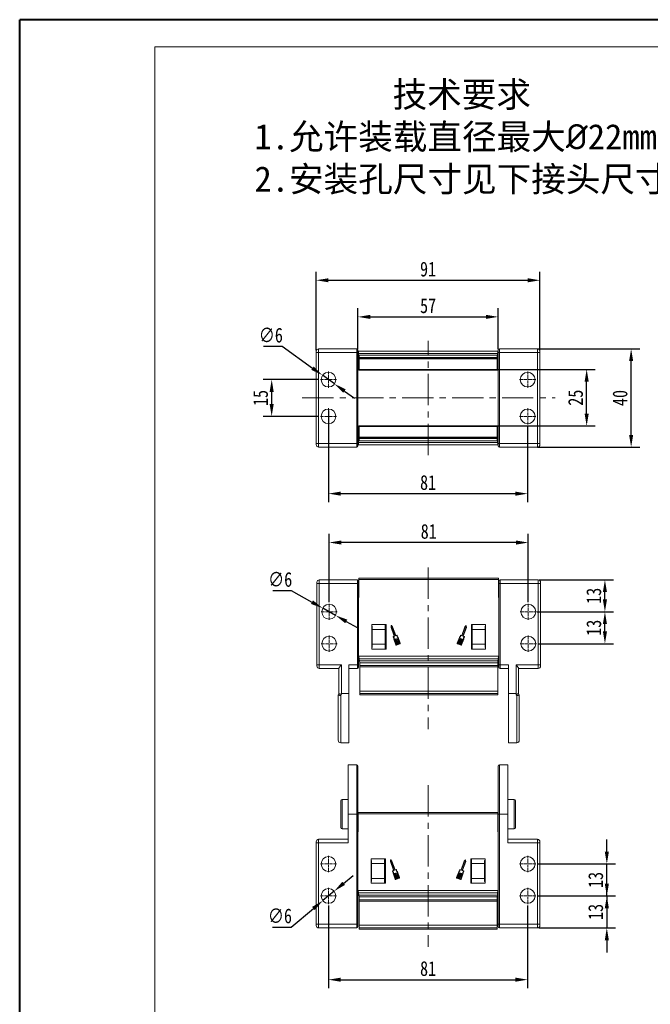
# Model space of a CAD drawing. Header units: millimetres. Extents: x 2471 to 3393, y -390 to 262.
# Tile 5 of 49: x 2471 to 2728, y -138 to 262. Entities that reach past the tile are written whole.
import ezdxf

# ---------------------------------------------------------------- set-up
doc = ezdxf.new("R2010")
doc.units = ezdxf.units.MM
doc.linetypes.add('CENTER', pattern=[0.6, 0.375, -0.075, 0.075, -0.075])
doc.linetypes.add('CENTERX2', pattern=[20.32, 12.7, -2.54, 2.54, -2.54])
doc.styles.get("Standard").update_dxf_attribs({"font": '仿宋_GB2312.ttf', "width": 0.8})
doc.styles.add('样式 6', font='仿宋_GB2312.ttf')
doc.dimstyles.new('ISO-25.1', dxfattribs={"dimtxt": 6, "dimasz": 5, "dimexe": 3.5, "dimexo": 0.625, "dimgap": 1.5, "dimtad": 1, "dimtoh": 1, "dimdsep": 46, "dimtxsty": 'Standard', "dimcen": 2.5, "dimadec": 0, "dimazin": 0, "dimtfac": 1, "dimtmove": 0, "dimatfit": 3, "dimfxl": 0, "dimarcsym": 0})
doc.dimstyles.new('副本 ISO-25.1', dxfattribs={"dimtxt": 6, "dimasz": 5, "dimexe": 3.5, "dimexo": 0.625, "dimgap": 1.5, "dimtad": 1, "dimdsep": 46, "dimtxsty": 'Standard', "dimcen": 2.5, "dimadec": 0, "dimazin": 0, "dimtfac": 1, "dimtmove": 0, "dimatfit": 3, "dimfxl": 0, "dimarcsym": 0})

# ---------------------------------------------------------------- blocks, each defined once
blk = doc.blocks.new('*D652')
at = {"color": 0, "lineweight": -2}
for p, q in [((2596.65, -98.02), (2596.65, -131.68)), ((2677.65, -98.02), (2677.65, -131.68)), ((2601.65, -128.18), (2672.65, -128.18))]:
    blk.add_line(p, q, dxfattribs=at)
at = {"color": 0, "lineweight": 9}
for points in [[(2601.65, -127.34), (2601.65, -129.01), (2596.65, -128.18)], [(2672.65, -127.34), (2672.65, -129.01), (2677.65, -128.18)]]:
    blk.add_solid(points, dxfattribs=at)
at = {"layer": 'Defpoints', "color": 0, "lineweight": 9}
for p in [(2596.65, -97.4), (2677.65, -97.4), (2677.65, -128.18)]:
    blk.add_point(p, dxfattribs=at)
at = {"color": 0, "lineweight": 9, "insert": (2637.15, -123.68), "char_height": 6, "attachment_point": 5}
blk.add_mtext('81', dxfattribs=at)
blk = doc.blocks.new('*D659')
at = {"color": 0, "lineweight": -2}
for p, q in [((2709.84, -76.1), (2709.84, -71.1)), ((2681.58, -81.1), (2713.34, -81.1)), ((2709.84, -94.1), (2709.84, -81.1)), ((2681.58, -94.1), (2713.34, -94.1)), ((2709.84, -99.1), (2709.84, -104.1))]:
    blk.add_line(p, q, dxfattribs=at)
at = {"color": 0, "lineweight": 9}
for points in [[(2709.01, -76.1), (2710.68, -76.1), (2709.84, -81.1)], [(2709.01, -99.1), (2710.68, -99.1), (2709.84, -94.1)]]:
    blk.add_solid(points, dxfattribs=at)
at = {"layer": 'Defpoints', "color": 0, "lineweight": 9}
for p in [(2680.95, -81.1), (2709.84, -81.1), (2680.95, -94.1)]:
    blk.add_point(p, dxfattribs=at)
at = {"color": 0, "lineweight": 9, "insert": (2705.34, -87.6), "char_height": 6, "attachment_point": 5, "rotation": 90}
blk.add_mtext('13', dxfattribs=at)
blk = doc.blocks.new('*D660')
at = {"color": 0, "lineweight": -2}
for p, q in [((2709.84, -89.1), (2709.84, -84.1)), ((2681.58, -94.1), (2713.34, -94.1)), ((2709.84, -94.1), (2709.84, -107.1)), ((2682.28, -107.1), (2713.34, -107.1)), ((2709.84, -112.1), (2709.84, -117.1))]:
    blk.add_line(p, q, dxfattribs=at)
at = {"color": 0, "lineweight": 9}
for points in [[(2709.01, -89.1), (2710.68, -89.1), (2709.84, -94.1)], [(2709.01, -112.1), (2710.68, -112.1), (2709.84, -107.1)]]:
    blk.add_solid(points, dxfattribs=at)
at = {"layer": 'Defpoints', "color": 0, "lineweight": 9}
for p in [(2680.95, -94.1), (2681.65, -107.1), (2709.84, -107.1)]:
    blk.add_point(p, dxfattribs=at)
at = {"color": 0, "lineweight": 9, "insert": (2705.34, -100.6), "char_height": 6, "attachment_point": 5, "rotation": 90}
blk.add_mtext('13', dxfattribs=at)
blk = doc.blocks.new('*D661')
at = {"color": 0, "lineweight": -2}
for p, q in [((2681.84, 21.53), (2712.57, 21.53)), ((2709.07, 13.53), (2709.07, 16.53)), ((2681.84, 8.53), (2712.57, 8.53))]:
    blk.add_line(p, q, dxfattribs=at)
at = {"color": 0, "lineweight": 9}
for points in [[(2708.24, 16.53), (2709.9, 16.53), (2709.07, 21.53)], [(2708.24, 13.53), (2709.9, 13.53), (2709.07, 8.53)]]:
    blk.add_solid(points, dxfattribs=at)
at = {"layer": 'Defpoints', "color": 0, "lineweight": 9}
for p in [(2681.22, 21.53), (2709.07, 21.53), (2681.22, 8.53)]:
    blk.add_point(p, dxfattribs=at)
at = {"color": 0, "lineweight": 9, "insert": (2704.57, 15.03), "char_height": 6, "attachment_point": 5, "rotation": 90}
blk.add_mtext('13', dxfattribs=at)
blk = doc.blocks.new('*D662')
at = {"color": 0, "lineweight": -2}
for p, q in [((2682.27, 34.53), (2712.57, 34.53)), ((2709.07, 26.53), (2709.07, 29.53)), ((2681.54, 21.53), (2712.57, 21.53))]:
    blk.add_line(p, q, dxfattribs=at)
at = {"color": 0, "lineweight": 9}
for points in [[(2708.24, 29.53), (2709.9, 29.53), (2709.07, 34.53)], [(2708.24, 26.53), (2709.9, 26.53), (2709.07, 21.53)]]:
    blk.add_solid(points, dxfattribs=at)
at = {"layer": 'Defpoints', "color": 0, "lineweight": 9}
for p in [(2681.65, 34.53), (2709.07, 34.53), (2680.92, 21.53)]:
    blk.add_point(p, dxfattribs=at)
at = {"color": 0, "lineweight": 9, "insert": (2704.57, 28.03), "char_height": 6, "attachment_point": 5, "rotation": 90}
blk.add_mtext('13', dxfattribs=at)
blk = doc.blocks.new('*D663')
at = {"color": 0, "lineweight": -2}
for p, q in [((2596.92, 25.45), (2596.92, 53.21)), ((2677.92, 25.45), (2677.92, 53.21)), ((2672.92, 49.71), (2601.92, 49.71))]:
    blk.add_line(p, q, dxfattribs=at)
at = {"color": 0, "lineweight": 9}
for points in [[(2601.92, 50.54), (2601.92, 48.87), (2596.92, 49.71)], [(2672.92, 50.54), (2672.92, 48.87), (2677.92, 49.71)]]:
    blk.add_solid(points, dxfattribs=at)
at = {"layer": 'Defpoints', "color": 0, "lineweight": 9}
for p in [(2596.92, 49.71), (2596.92, 24.83), (2677.92, 24.83)]:
    blk.add_point(p, dxfattribs=at)
at = {"color": 0, "lineweight": 9, "insert": (2637.42, 54.21), "char_height": 6, "attachment_point": 5}
blk.add_mtext('81', dxfattribs=at)
blk = doc.blocks.new('*D664')
at = {"color": 0, "lineweight": -2}
for p, q in [((2596.65, 103.4), (2596.65, 66.1)), ((2677.65, 97.1), (2677.65, 66.1)), ((2601.65, 69.6), (2672.65, 69.6))]:
    blk.add_line(p, q, dxfattribs=at)
at = {"color": 0, "lineweight": 9}
for points in [[(2601.65, 70.44), (2601.65, 68.77), (2596.65, 69.6)], [(2672.65, 70.44), (2672.65, 68.77), (2677.65, 69.6)]]:
    blk.add_solid(points, dxfattribs=at)
at = {"layer": 'Defpoints', "color": 0, "lineweight": 9}
for p in [(2596.65, 104.03), (2677.65, 97.73), (2677.65, 69.6)]:
    blk.add_point(p, dxfattribs=at)
at = {"color": 0, "lineweight": 9, "insert": (2637.15, 74.1), "char_height": 6, "attachment_point": 5}
blk.add_mtext('81', dxfattribs=at)
blk = doc.blocks.new('*D665')
at = {"color": 0, "lineweight": -2}
for p, q in [((2592.73, 116.03), (2570.05, 116.03)), ((2573.55, 106.03), (2573.55, 111.03)), ((2592.73, 101.03), (2570.05, 101.03))]:
    blk.add_line(p, q, dxfattribs=at)
at = {"color": 0, "lineweight": 9}
for points in [[(2572.72, 111.03), (2574.38, 111.03), (2573.55, 116.03)], [(2572.72, 106.03), (2574.38, 106.03), (2573.55, 101.03)]]:
    blk.add_solid(points, dxfattribs=at)
at = {"layer": 'Defpoints', "color": 0, "lineweight": 9}
for p in [(2573.55, 116.03), (2593.35, 116.03), (2593.35, 101.03)]:
    blk.add_point(p, dxfattribs=at)
at = {"color": 0, "lineweight": 9, "insert": (2569.05, 108.53), "char_height": 6, "attachment_point": 5, "rotation": 90}
blk.add_mtext('15', dxfattribs=at)
blk = doc.blocks.new('*D666')
at = {"color": 0, "lineweight": -2}
for p, q in [((2665.83, 120.15), (2705.14, 120.15)), ((2701.64, 102.17), (2701.64, 115.15)), ((2665.86, 97.17), (2705.14, 97.17))]:
    blk.add_line(p, q, dxfattribs=at)
at = {"color": 0, "lineweight": 9}
for points in [[(2700.81, 115.15), (2702.48, 115.15), (2701.64, 120.15)], [(2700.81, 102.17), (2702.48, 102.17), (2701.64, 97.17)]]:
    blk.add_solid(points, dxfattribs=at)
at = {"layer": 'Defpoints', "color": 0, "lineweight": 9}
for p in [(2665.2, 120.15), (2701.64, 120.15), (2665.23, 97.17)]:
    blk.add_point(p, dxfattribs=at)
at = {"color": 0, "lineweight": 9, "insert": (2697.14, 108.66), "char_height": 6, "attachment_point": 5, "rotation": 90}
blk.add_mtext('25', dxfattribs=at)
blk = doc.blocks.new('*D667')
at = {"color": 0, "lineweight": -2}
for p, q in [((2681.69, 128.53), (2723.23, 128.53)), ((2719.73, 93.53), (2719.73, 123.53)), ((2681.69, 88.53), (2723.23, 88.53))]:
    blk.add_line(p, q, dxfattribs=at)
at = {"color": 0, "lineweight": 9}
for points in [[(2718.9, 123.53), (2720.56, 123.53), (2719.73, 128.53)], [(2718.9, 93.53), (2720.56, 93.53), (2719.73, 88.53)]]:
    blk.add_solid(points, dxfattribs=at)
at = {"layer": 'Defpoints', "color": 0, "lineweight": 9}
for p in [(2681.07, 128.53), (2719.73, 128.53), (2681.07, 88.53)]:
    blk.add_point(p, dxfattribs=at)
at = {"color": 0, "lineweight": 9, "insert": (2715.23, 108.53), "char_height": 6, "attachment_point": 5, "rotation": 90}
blk.add_mtext('40', dxfattribs=at)
blk = doc.blocks.new('*D668')
at = {"color": 0, "lineweight": -2}
for p, q in [((2608.65, 128.37), (2608.65, 145.03)), ((2665.65, 128.37), (2665.65, 145.03)), ((2613.65, 141.53), (2660.65, 141.53))]:
    blk.add_line(p, q, dxfattribs=at)
at = {"color": 0, "lineweight": 9}
for points in [[(2613.65, 142.37), (2613.65, 140.7), (2608.65, 141.53)], [(2660.65, 142.37), (2660.65, 140.7), (2665.65, 141.53)]]:
    blk.add_solid(points, dxfattribs=at)
at = {"layer": 'Defpoints', "color": 0, "lineweight": 9}
for p in [(2665.65, 141.53), (2608.65, 127.74), (2665.65, 127.74)]:
    blk.add_point(p, dxfattribs=at)
at = {"color": 0, "lineweight": 9, "insert": (2637.15, 146.03), "char_height": 6, "attachment_point": 5}
blk.add_mtext('57', dxfattribs=at)
blk = doc.blocks.new('*D669')
at = {"color": 0, "lineweight": -2}
for p, q in [((2591.65, 127.9), (2591.65, 159.93)), ((2596.65, 156.43), (2677.65, 156.43)), ((2682.65, 127.9), (2682.65, 159.93))]:
    blk.add_line(p, q, dxfattribs=at)
at = {"color": 0, "lineweight": 9}
for points in [[(2596.65, 157.26), (2596.65, 155.6), (2591.65, 156.43)], [(2677.65, 157.26), (2677.65, 155.6), (2682.65, 156.43)]]:
    blk.add_solid(points, dxfattribs=at)
at = {"layer": 'Defpoints', "color": 0, "lineweight": 9}
for p in [(2682.65, 156.43), (2591.65, 127.28), (2682.65, 127.28)]:
    blk.add_point(p, dxfattribs=at)
at = {"color": 0, "lineweight": 9, "insert": (2637.15, 160.93), "char_height": 6, "attachment_point": 5}
blk.add_mtext('91', dxfattribs=at)
blk = doc.blocks.new('*D674')
at = {"color": 0, "lineweight": -2}
for p, q in [((2602.8, -88.98), (2606.64, -85.78)), ((2598.96, -92.18), (2594.35, -96.02)), ((2581.45, -106.75), (2590.5, -99.22)), ((2573.87, -106.75), (2581.45, -106.75))]:
    blk.add_line(p, q, dxfattribs=at)
at = {"color": 0, "lineweight": 9}
for points in [[(2602.27, -88.34), (2603.34, -89.62), (2598.96, -92.18)], [(2589.97, -98.58), (2591.04, -99.86), (2594.35, -96.02)]]:
    blk.add_solid(points, dxfattribs=at)
at = {"layer": 'Defpoints', "color": 0, "lineweight": 9}
for p in [(2594.35, -96.02), (2598.96, -92.18)]:
    blk.add_point(p, dxfattribs=at)
at = {"color": 0, "lineweight": 9, "insert": (2576.91, -102.25), "char_height": 6, "attachment_point": 5}
blk.add_mtext('∅6', dxfattribs=at)
blk = doc.blocks.new('*D675')
at = {"color": 0, "lineweight": -2}
for p, q in [((2573.96, 30.16), (2581.54, 30.16)), ((2581.54, 30.16), (2589.94, 25.45)), ((2599.53, 20.06), (2594.3, 23)), ((2603.89, 17.61), (2608.25, 15.16))]:
    blk.add_line(p, q, dxfattribs=at)
at = {"color": 0, "lineweight": 9}
for points in [[(2590.35, 26.17), (2589.53, 24.72), (2594.3, 23)], [(2604.3, 18.34), (2603.48, 16.88), (2599.53, 20.06)]]:
    blk.add_solid(points, dxfattribs=at)
at = {"layer": 'Defpoints', "color": 0, "lineweight": 9}
for p in [(2594.3, 23), (2599.53, 20.06)]:
    blk.add_point(p, dxfattribs=at)
at = {"color": 0, "lineweight": 9, "insert": (2577, 34.66), "char_height": 6, "attachment_point": 5}
blk.add_mtext('∅6', dxfattribs=at)
blk = doc.blocks.new('*D676')
at = {"color": 0, "lineweight": -2}
for p, q in [((2570.18, 129.57), (2577.75, 129.57)), ((2577.75, 129.57), (2590.15, 120.69)), ((2599.09, 114.28), (2594.22, 117.77)), ((2603.16, 111.36), (2607.22, 108.45))]:
    blk.add_line(p, q, dxfattribs=at)
at = {"color": 0, "lineweight": 9}
for points in [[(2590.64, 121.36), (2589.67, 120.01), (2594.22, 117.77)], [(2603.64, 112.04), (2602.67, 110.69), (2599.09, 114.28)]]:
    blk.add_solid(points, dxfattribs=at)
at = {"layer": 'Defpoints', "color": 0, "lineweight": 9}
for p in [(2594.22, 117.77), (2599.09, 114.28)]:
    blk.add_point(p, dxfattribs=at)
at = {"color": 0, "lineweight": 9, "insert": (2573.21, 134.07), "char_height": 6, "attachment_point": 5}
blk.add_mtext('∅6', dxfattribs=at)

msp = doc.modelspace()

# ---------------------------------------------------------------- linework, layer by layer
at = {"color": 7, "lineweight": 40}
for p in [(2471.08, -389.69), (3393.32, 262.465)]:
    msp.add_line(p, (2471.08, 262.465), dxfattribs=at)
at = {"color": 7, "lineweight": 13}
for p in [(2525.976, -378.711), (3382.341, 251.486)]:
    msp.add_line(p, (2525.976, 251.486), dxfattribs=at)
at = {"color": 7, "linetype": 'Continuous', "lineweight": 15}
for p, q in [((2592.653, 128.525), (2592.653, 127.025)), ((2608.153, 128.525), (2592.653, 128.525)), ((2608.153, 128.525), (2608.153, 127.025)), ((2681.653, 128.525), (2666.153, 128.525)), ((2666.153, 127.025), (2666.153, 128.525)), ((2681.653, 128.525), (2681.653, 127.025)), ((2591.653, 127.025), (2591.653, 127.525)), ((2591.653, 127.025), (2591.653, 90.025)), ((2591.653, 127.025), (2592.653, 127.025)), ((2592.653, 90.025), (2592.653, 127.025)), ((2592.653, 127.025), (2608.153, 127.025)), ((2608.653, 127.025), (2608.153, 127.025)), ((2608.153, 127.025), (2608.153, 90.025)), ((2608.653, 127.025), (2608.653, 128.025)), ((2608.723, 127.525), (2608.653, 127.525)), ((2608.653, 90.025), (2608.653, 127.025)), ((2608.722, 121.942), (2608.653, 124.594)), ((2637.153, 127.525), (2608.723, 127.525)), ((2608.867, 126.699), (2608.988, 122.037)), ((2608.867, 126.699), (2637.153, 126.699)), ((2609.103, 125.927), (2637.153, 125.927)), ((2609.103, 125.927), (2609.103, 125.033)), ((2637.153, 125.927), (2609.103, 125.927)), ((2609.103, 125.927), (2609.103, 125.927)), ((2609.103, 125.033), (2637.153, 125.033)), ((2609.103, 125.033), (2609.103, 124.894)), ((2637.153, 124.894), (2609.103, 124.894)), ((2609.103, 124.894), (2609.103, 124.491)), ((2609.103, 124.491), (2637.153, 124.491)), ((2609.103, 120.153), (2609.103, 124.491)), ((2665.584, 127.525), (2637.153, 127.525)), ((2637.153, 126.699), (2665.44, 126.699)), ((2637.153, 125.927), (2665.203, 125.927)), ((2665.203, 125.927), (2637.153, 125.927)), ((2637.153, 125.033), (2665.203, 125.033)), ((2665.203, 124.894), (2637.153, 124.894)), ((2637.153, 124.491), (2665.203, 124.491)), ((2665.203, 125.033), (2665.203, 125.927)), ((2665.203, 125.927), (2665.203, 125.927)), ((2665.203, 124.894), (2665.203, 125.033)), ((2665.203, 124.491), (2665.203, 124.894)), ((2665.203, 124.491), (2665.203, 120.153)), ((2665.319, 122.037), (2665.44, 126.699)), ((2665.653, 127.525), (2665.584, 127.525)), ((2665.653, 124.594), (2665.585, 121.942)), ((2665.653, 128.025), (2665.653, 127.025)), ((2665.653, 127.025), (2665.653, 90.025)), ((2666.153, 127.025), (2665.653, 127.025)), ((2666.153, 90.025), (2666.153, 127.025)), ((2666.153, 127.025), (2681.653, 127.025)), ((2682.653, 127.025), (2681.653, 127.025)), ((2681.653, 127.025), (2681.653, 90.025)), ((2682.653, 127.525), (2682.653, 127.025)), ((2682.653, 90.025), (2682.653, 127.025)), ((2608.668, 124.025), (2608.653, 124.025)), ((2608.694, 123.025), (2608.653, 123.025)), ((2608.72, 122.025), (2608.653, 122.025)), ((2608.653, 121.025), (2608.775, 121.025)), ((2609.103, 122.037), (2608.988, 122.037)), ((2665.319, 122.037), (2665.203, 122.037)), ((2665.532, 121.025), (2665.653, 121.025)), ((2665.653, 122.025), (2665.587, 122.025)), ((2665.613, 123.025), (2665.653, 123.025)), ((2665.639, 124.025), (2665.653, 124.025)), ((2609.083, 119.876), (2609.103, 119.876)), ((2637.153, 120.153), (2609.103, 120.153)), ((2609.103, 120.153), (2609.103, 119.876)), ((2609.103, 119.876), (2637.153, 119.876)), ((2665.203, 120.153), (2637.153, 120.153)), ((2637.153, 119.876), (2665.203, 119.876)), ((2665.203, 119.876), (2665.203, 120.153)), ((2665.203, 119.876), (2665.224, 119.876)), ((2609.103, 97.174), (2609.083, 97.174)), ((2637.153, 97.174), (2609.103, 97.174)), ((2609.103, 97.174), (2609.103, 96.897)), ((2609.103, 96.897), (2637.153, 96.897)), ((2609.103, 92.559), (2609.103, 96.897)), ((2665.203, 97.174), (2637.153, 97.174)), ((2637.153, 96.897), (2665.203, 96.897)), ((2665.203, 96.897), (2665.203, 97.174)), ((2665.224, 97.174), (2665.203, 97.174)), ((2665.203, 96.897), (2665.203, 92.559)), ((2608.775, 96.025), (2608.653, 96.025)), ((2608.653, 92.456), (2608.722, 95.108)), ((2608.653, 95.025), (2608.72, 95.025)), ((2608.694, 94.025), (2608.653, 94.025)), ((2608.668, 93.025), (2608.653, 93.025)), ((2608.988, 95.013), (2608.867, 90.352)), ((2608.988, 95.013), (2609.103, 95.013)), ((2637.153, 92.559), (2609.103, 92.559)), ((2609.103, 92.559), (2609.103, 92.157)), ((2609.103, 92.157), (2637.153, 92.157)), ((2609.103, 92.157), (2609.103, 92.017)), ((2665.203, 92.559), (2637.153, 92.559)), ((2637.153, 92.157), (2665.203, 92.157)), ((2665.203, 95.013), (2665.319, 95.013)), ((2665.203, 92.157), (2665.203, 92.559)), ((2665.203, 92.017), (2665.203, 92.157)), ((2665.44, 90.352), (2665.319, 95.013)), ((2665.653, 96.025), (2665.532, 96.025)), ((2665.585, 95.108), (2665.653, 92.456)), ((2665.587, 95.025), (2665.653, 95.025)), ((2665.613, 94.025), (2665.653, 94.025)), ((2665.639, 93.025), (2665.653, 93.025)), ((2591.653, 90.025), (2592.653, 90.025)), ((2591.653, 89.525), (2591.653, 90.025)), ((2608.153, 90.025), (2592.653, 90.025)), ((2592.653, 88.525), (2592.653, 90.025)), ((2592.653, 88.525), (2608.153, 88.525)), ((2608.153, 90.025), (2608.653, 90.025)), ((2608.153, 90.025), (2608.153, 88.525)), ((2608.653, 89.025), (2608.653, 90.025)), ((2608.653, 89.525), (2608.723, 89.525)), ((2608.723, 89.525), (2637.153, 89.525)), ((2637.153, 90.352), (2608.867, 90.352)), ((2637.153, 92.017), (2609.103, 92.017)), ((2609.103, 92.017), (2609.103, 91.124)), ((2637.153, 91.124), (2609.103, 91.124)), ((2609.103, 91.124), (2637.153, 91.124)), ((2609.103, 91.124), (2609.103, 91.124)), ((2665.203, 92.017), (2637.153, 92.017)), ((2665.203, 91.124), (2637.153, 91.124)), ((2637.153, 91.124), (2665.203, 91.124)), ((2665.44, 90.352), (2637.153, 90.352)), ((2637.153, 89.525), (2665.584, 89.525)), ((2665.203, 91.124), (2665.203, 92.017)), ((2665.203, 91.124), (2665.203, 91.124)), ((2665.584, 89.525), (2665.653, 89.525)), ((2665.653, 90.025), (2666.153, 90.025)), ((2665.653, 90.025), (2665.653, 89.025)), ((2681.653, 90.025), (2666.153, 90.025)), ((2666.153, 88.525), (2666.153, 90.025)), ((2666.153, 88.525), (2681.653, 88.525)), ((2682.653, 90.025), (2681.653, 90.025)), ((2681.653, 88.525), (2681.653, 90.025)), ((2682.653, 90.025), (2682.653, 89.525)), ((2591.918, 33.528), (2591.918, 33.028)), ((2591.918, 33.028), (2592.918, 33.028)), ((2591.918, -0.022), (2591.918, 33.028)), ((2592.918, 34.528), (2592.918, 33.028)), ((2592.918, 34.528), (2608.418, 34.528)), ((2592.918, 33.028), (2592.918, -0.022)), ((2608.418, 33.028), (2592.918, 33.028)), ((2608.418, 33.028), (2608.418, 34.528)), ((2608.418, -0.022), (2608.418, 33.028)), ((2608.418, 33.028), (2608.918, 33.028)), ((2609.015, 34.667), (2608.918, 19.878)), ((2608.918, 34.028), (2608.918, 33.028)), ((2608.918, 33.028), (2608.918, -0.022)), ((2609.015, 34.667), (2609.018, 35.167)), ((2637.153, 34.667), (2609.015, 34.667)), ((2609.018, 35.167), (2637.153, 35.167)), ((2637.153, 35.167), (2665.818, 35.167)), ((2665.821, 34.667), (2637.153, 34.667)), ((2665.818, 35.167), (2665.821, 34.667)), ((2665.918, 19.878), (2665.821, 34.667)), ((2665.918, 33.028), (2665.918, 34.028)), ((2665.918, 33.028), (2666.418, 33.028)), ((2665.918, -0.022), (2665.918, 33.028)), ((2666.418, 34.528), (2666.418, 33.028)), ((2666.418, 34.528), (2681.918, 34.528)), ((2666.418, 33.028), (2666.418, -0.022)), ((2681.918, 33.028), (2666.418, 33.028)), ((2681.918, 34.528), (2681.918, 33.028)), ((2681.918, -0.022), (2681.918, 33.028)), ((2681.918, 33.028), (2682.918, 33.028)), ((2682.918, 33.028), (2682.918, 33.528)), ((2682.918, 33.028), (2682.918, -0.022)), ((2620.068, 16.378), (2614.268, 16.378)), ((2614.268, 16.378), (2614.268, 6.378)), ((2619.718, 16.378), (2619.718, 14.378)), ((2620.068, 6.378), (2620.068, 16.378)), ((2654.768, 16.378), (2654.768, 6.378)), ((2660.568, 16.378), (2654.768, 16.378)), ((2655.118, 14.378), (2655.118, 16.378)), ((2660.568, 6.378), (2660.568, 16.378)), ((2614.268, 15.711), (2614.418, 15.711)), ((2614.418, 15.711), (2614.418, 14.378)), ((2619.718, 14.378), (2614.418, 14.378)), ((2614.418, 14.378), (2614.418, 8.378)), ((2619.718, 15.978), (2620.068, 15.978)), ((2619.718, 14.378), (2619.718, 8.378)), ((2622.136, 15.846), (2622.102, 15.181)), ((2622.102, 15.181), (2623.387, 11.664)), ((2622.256, 15.69), (2622.231, 15.201)), ((2622.231, 15.201), (2623.55, 11.588)), ((2622.701, 15.4), (2622.246, 15.887)), ((2622.59, 15.332), (2622.256, 15.69)), ((2623.91, 11.72), (2622.59, 15.332)), ((2623.997, 11.853), (2622.701, 15.4)), ((2624.461, 12.023), (2623.997, 11.853)), ((2650.838, 11.853), (2650.375, 12.023)), ((2652.134, 15.4), (2650.838, 11.853)), ((2652.245, 15.332), (2650.926, 11.72)), ((2651.285, 11.588), (2652.605, 15.201)), ((2651.449, 11.664), (2652.734, 15.181)), ((2652.589, 15.887), (2652.134, 15.4)), ((2652.58, 15.69), (2652.245, 15.332)), ((2652.605, 15.201), (2652.58, 15.69)), ((2652.734, 15.181), (2652.7, 15.846)), ((2654.768, 15.978), (2655.118, 15.978)), ((2655.118, 14.378), (2660.418, 14.378)), ((2655.118, 8.378), (2655.118, 14.378)), ((2660.418, 15.711), (2660.568, 15.711)), ((2660.418, 14.378), (2660.418, 15.711)), ((2660.418, 8.378), (2660.418, 14.378)), ((2619.718, 8.378), (2614.418, 8.378)), ((2614.418, 8.378), (2614.418, 7.045)), ((2619.718, 8.378), (2619.718, 6.378)), ((2623.368, 11.623), (2622.934, 11.465)), ((2623.531, 11.547), (2623.068, 11.378)), ((2623.16, 10.424), (2624.029, 8.046)), ((2623.294, 10.43), (2624.149, 8.09)), ((2624.471, 8.139), (2623.677, 10.313)), ((2623.696, 10.354), (2623.755, 10.376)), ((2623.796, 10.357), (2624.591, 8.183)), ((2624.415, 11.87), (2623.951, 11.701)), ((2624.89, 8.293), (2624.096, 10.466)), ((2624.115, 10.507), (2624.175, 10.529)), ((2624.216, 10.51), (2625.01, 8.337)), ((2624.231, 8.052), (2624.471, 8.139)), ((2624.275, 7.932), (2625.714, 8.458)), ((2625.31, 8.446), (2624.516, 10.62)), ((2624.535, 10.661), (2624.595, 10.682)), ((2624.591, 8.183), (2624.89, 8.293)), ((2624.636, 10.663), (2625.43, 8.49)), ((2625.708, 8.659), (2624.853, 11)), ((2625.828, 8.703), (2624.959, 11.081)), ((2625.01, 8.337), (2625.31, 8.446)), ((2625.43, 8.49), (2625.67, 8.578)), ((2649.877, 11.081), (2649.008, 8.703)), ((2649.122, 8.458), (2650.561, 7.932)), ((2649.983, 11), (2649.128, 8.659)), ((2649.166, 8.578), (2649.406, 8.49)), ((2649.406, 8.49), (2650.2, 10.663)), ((2650.32, 10.62), (2649.526, 8.446)), ((2649.526, 8.446), (2649.825, 8.337)), ((2649.825, 8.337), (2650.62, 10.51)), ((2650.739, 10.466), (2649.945, 8.293)), ((2649.945, 8.293), (2650.245, 8.183)), ((2650.241, 10.682), (2650.301, 10.661)), ((2650.245, 8.183), (2651.039, 10.357)), ((2651.159, 10.313), (2650.365, 8.139)), ((2650.365, 8.139), (2650.605, 8.052)), ((2650.885, 11.701), (2650.421, 11.87)), ((2650.66, 10.529), (2650.72, 10.507)), ((2650.687, 8.09), (2651.542, 10.43)), ((2650.807, 8.046), (2651.676, 10.424)), ((2651.08, 10.376), (2651.14, 10.354)), ((2651.768, 11.378), (2651.304, 11.547)), ((2651.902, 11.465), (2651.468, 11.623)), ((2655.118, 8.378), (2660.418, 8.378)), ((2655.118, 6.378), (2655.118, 8.378)), ((2660.418, 7.045), (2660.418, 8.378)), ((2614.418, 7.045), (2614.268, 7.045)), ((2614.268, 6.378), (2620.068, 6.378)), ((2619.718, 6.778), (2620.068, 6.778)), ((2654.768, 6.778), (2655.118, 6.778)), ((2654.768, 6.378), (2660.568, 6.378)), ((2660.568, 7.045), (2660.418, 7.045)), ((2608.918, 3.878), (2608.987, 3.406)), ((2608.987, 3.406), (2637.153, 3.406)), ((2609.132, 2.421), (2608.987, 3.406)), ((2637.153, 2.421), (2609.132, 2.421)), ((2609.252, 1.599), (2609.132, 2.421)), ((2609.252, 1.599), (2637.153, 1.599)), ((2609.368, 0.811), (2609.252, 1.599)), ((2609.368, 0.811), (2637.153, 0.811)), ((2609.368, -0.357), (2609.368, 0.811)), ((2637.153, 3.406), (2665.849, 3.406)), ((2665.704, 2.421), (2637.153, 2.421)), ((2637.153, 1.599), (2665.583, 1.599)), ((2637.153, 0.811), (2665.468, 0.811)), ((2665.583, 1.599), (2665.468, 0.811)), ((2665.468, 0.811), (2665.468, -0.357)), ((2665.704, 2.421), (2665.583, 1.599)), ((2665.849, 3.406), (2665.704, 2.421)), ((2665.849, 3.406), (2665.918, 3.878)), ((2591.918, -0.022), (2592.918, -0.022)), ((2591.918, -0.022), (2591.918, -0.522)), ((2592.918, -0.022), (2601.918, -0.022)), ((2592.918, -1.522), (2592.918, -0.022)), ((2592.918, -1.522), (2600.918, -1.522)), ((2600.918, -11.774), (2600.918, -1.436)), ((2601.918, -0.022), (2601.918, -11.774)), ((2608.418, -0.022), (2604.918, -0.022)), ((2604.918, -11.774), (2604.918, -0.022)), ((2604.918, -1.522), (2608.418, -1.522)), ((2608.418, -0.022), (2608.918, -0.022)), ((2608.418, -1.522), (2608.418, -0.022)), ((2608.918, -0.022), (2608.918, -1.022)), ((2609.368, -0.357), (2637.153, -0.357)), ((2609.368, -0.917), (2609.368, -0.357)), ((2609.368, -0.917), (2637.153, -0.917)), ((2609.368, -10.718), (2609.368, -0.917)), ((2637.153, -0.357), (2665.468, -0.357)), ((2637.153, -0.917), (2665.468, -0.917)), ((2665.468, -0.357), (2665.468, -0.917)), ((2665.468, -0.917), (2665.468, -10.718)), ((2665.918, -0.022), (2666.418, -0.022)), ((2665.918, -1.022), (2665.918, -0.022)), ((2666.418, -0.022), (2669.918, -0.022)), ((2666.418, -0.022), (2666.418, -1.522)), ((2666.418, -1.522), (2669.918, -1.522)), ((2669.918, -0.022), (2669.918, -11.774)), ((2672.918, -0.022), (2681.918, -0.022)), ((2672.918, -11.774), (2672.918, -0.022)), ((2673.918, -1.436), (2673.918, -11.774)), ((2673.918, -1.522), (2681.918, -1.522)), ((2681.918, -0.022), (2682.918, -0.022)), ((2681.918, -0.022), (2681.918, -1.522)), ((2682.918, -0.522), (2682.918, -0.022)), ((2600.618, -12.294), (2600.918, -11.774)), ((2601.918, -11.774), (2604.918, -11.774)), ((2604.918, -31.774), (2604.918, -11.774)), ((2609.368, -10.718), (2637.153, -10.718)), ((2609.368, -11.686), (2609.368, -10.718)), ((2609.368, -11.686), (2637.153, -11.686)), ((2609.368, -12.284), (2609.368, -11.686)), ((2637.153, -10.718), (2665.468, -10.718)), ((2637.153, -11.686), (2665.468, -11.686)), ((2665.468, -10.718), (2665.468, -11.686)), ((2665.468, -11.686), (2665.468, -12.284)), ((2672.918, -11.774), (2669.918, -11.774)), ((2669.918, -11.774), (2669.918, -31.774)), ((2673.918, -11.774), (2674.218, -12.294)), ((2600.618, -30.774), (2600.618, -12.294)), ((2600.618, -12.294), (2600.618, -12.294)), ((2601.812, -12.25), (2601.618, -12.603)), ((2601.618, -12.603), (2601.618, -31.774)), ((2609.368, -12.284), (2637.153, -12.284)), ((2637.153, -12.284), (2665.468, -12.284)), ((2673.218, -12.603), (2673.024, -12.25)), ((2673.218, -31.774), (2673.218, -12.603)), ((2674.218, -12.294), (2674.218, -12.294)), ((2674.218, -12.294), (2674.218, -30.774)), ((2601.618, -31.774), (2604.918, -31.774)), ((2669.918, -31.774), (2673.218, -31.774)), ((2608.153, -40.795), (2604.653, -40.795)), ((2604.653, -40.795), (2604.653, -60.795)), ((2608.153, -60.795), (2608.153, -40.795)), ((2608.653, -41.295), (2608.653, -60.795)), ((2665.653, -60.795), (2665.653, -41.295)), ((2669.653, -40.795), (2666.153, -40.795)), ((2666.153, -40.795), (2666.153, -60.795)), ((2669.653, -60.795), (2669.653, -40.795)), ((2601.653, -66.245), (2601.653, -55.345)), ((2604.653, -54.845), (2602.153, -54.845)), ((2602.153, -54.845), (2602.153, -66.745)), ((2672.153, -54.845), (2669.653, -54.845)), ((2672.153, -66.745), (2672.153, -54.845)), ((2672.653, -66.245), (2672.653, -55.345)), ((2608.153, -60.795), (2604.653, -60.795)), ((2604.653, -60.795), (2604.653, -72.548)), ((2608.153, -105.598), (2608.153, -60.795)), ((2608.153, -60.795), (2608.653, -60.795)), ((2608.75, -60.657), (2608.653, -75.446)), ((2608.653, -60.795), (2608.653, -105.598)), ((2608.75, -60.657), (2608.753, -60.157)), ((2637.153, -60.657), (2608.75, -60.657)), ((2608.753, -60.157), (2637.153, -60.157)), ((2637.153, -60.157), (2665.553, -60.157)), ((2665.557, -60.657), (2637.153, -60.657)), ((2665.553, -60.157), (2665.557, -60.657)), ((2665.653, -75.446), (2665.557, -60.657)), ((2665.653, -60.795), (2666.153, -60.795)), ((2665.653, -105.598), (2665.653, -60.795)), ((2666.153, -60.795), (2669.653, -60.795)), ((2666.153, -60.795), (2666.153, -105.598)), ((2669.653, -72.548), (2669.653, -60.795)), ((2602.153, -66.745), (2604.653, -66.745)), ((2669.653, -66.745), (2672.153, -66.745)), ((2591.653, -72.048), (2591.653, -72.548)), ((2604.653, -71.048), (2592.653, -71.048)), ((2592.653, -72.548), (2592.653, -71.048)), ((2681.653, -71.048), (2669.653, -71.048)), ((2681.653, -71.048), (2681.653, -72.548)), ((2682.653, -72.548), (2682.653, -72.048)), ((2592.653, -72.548), (2591.653, -72.548)), ((2591.653, -105.598), (2591.653, -72.548)), ((2592.653, -72.548), (2592.653, -105.598)), ((2604.653, -72.548), (2592.653, -72.548)), ((2681.653, -72.548), (2669.653, -72.548)), ((2681.653, -105.598), (2681.653, -72.548)), ((2682.653, -72.548), (2681.653, -72.548)), ((2682.653, -72.548), (2682.653, -105.598)), ((2619.803, -78.946), (2614.003, -78.946)), ((2614.003, -78.946), (2614.003, -88.946)), ((2614.003, -79.613), (2614.153, -79.613)), ((2614.153, -79.613), (2614.153, -80.946)), ((2619.453, -78.946), (2619.453, -80.946)), ((2619.453, -79.346), (2619.803, -79.346)), ((2619.803, -88.946), (2619.803, -78.946)), ((2621.872, -79.478), (2621.837, -80.143)), ((2621.991, -79.635), (2621.966, -80.124)), ((2621.966, -80.124), (2623.286, -83.736)), ((2622.437, -79.924), (2621.982, -79.438)), ((2622.326, -79.992), (2621.991, -79.635)), ((2623.646, -83.605), (2622.326, -79.992)), ((2623.733, -83.471), (2622.437, -79.924)), ((2651.87, -79.924), (2650.574, -83.471)), ((2651.981, -79.992), (2650.661, -83.605)), ((2651.021, -83.736), (2652.341, -80.124)), ((2652.325, -79.438), (2651.87, -79.924)), ((2652.316, -79.635), (2651.981, -79.992)), ((2652.341, -80.124), (2652.316, -79.635)), ((2652.47, -80.143), (2652.435, -79.478)), ((2654.503, -78.946), (2654.503, -88.946)), ((2660.303, -78.946), (2654.503, -78.946)), ((2654.503, -79.346), (2654.853, -79.346)), ((2654.853, -80.946), (2654.853, -78.946)), ((2660.153, -79.613), (2660.303, -79.613)), ((2660.153, -80.946), (2660.153, -79.613)), ((2660.303, -88.946), (2660.303, -78.946)), ((2619.453, -80.946), (2614.153, -80.946)), ((2614.153, -80.946), (2614.153, -86.946)), ((2619.453, -80.946), (2619.453, -86.946)), ((2621.837, -80.143), (2623.122, -83.66)), ((2623.103, -83.701), (2622.669, -83.86)), ((2623.267, -83.777), (2622.803, -83.946)), ((2624.15, -83.454), (2623.687, -83.624)), ((2624.197, -83.301), (2623.733, -83.471)), ((2650.574, -83.471), (2650.11, -83.301)), ((2650.62, -83.624), (2650.157, -83.454)), ((2651.503, -83.946), (2651.04, -83.777)), ((2651.185, -83.66), (2652.47, -80.143)), ((2651.638, -83.86), (2651.204, -83.701)), ((2654.853, -80.946), (2660.153, -80.946)), ((2654.853, -86.946), (2654.853, -80.946)), ((2660.153, -86.946), (2660.153, -80.946)), ((2619.453, -86.946), (2614.153, -86.946)), ((2614.153, -86.946), (2614.153, -88.28)), ((2619.453, -86.946), (2619.453, -88.946)), ((2622.896, -84.9), (2623.765, -87.278)), ((2623.029, -84.894), (2623.884, -87.235)), ((2624.206, -87.185), (2623.412, -85.011)), ((2623.431, -84.97), (2623.491, -84.949)), ((2623.532, -84.968), (2624.326, -87.141)), ((2624.626, -87.032), (2623.832, -84.858)), ((2623.851, -84.817), (2623.911, -84.795)), ((2623.952, -84.814), (2624.746, -86.988)), ((2623.966, -87.273), (2624.206, -87.185)), ((2624.01, -87.393), (2625.449, -86.867)), ((2625.046, -86.878), (2624.252, -84.705)), ((2624.271, -84.664), (2624.331, -84.642)), ((2624.326, -87.141), (2624.626, -87.032)), ((2624.371, -84.661), (2625.166, -86.834)), ((2625.444, -86.665), (2624.588, -84.324)), ((2625.563, -86.621), (2624.695, -84.243)), ((2624.746, -86.988), (2625.046, -86.878)), ((2625.166, -86.834), (2625.405, -86.747)), ((2649.612, -84.243), (2648.743, -86.621)), ((2648.858, -86.867), (2650.297, -87.393)), ((2649.719, -84.324), (2648.863, -86.665)), ((2648.901, -86.747), (2649.141, -86.834)), ((2649.141, -86.834), (2649.935, -84.661)), ((2650.055, -84.705), (2649.261, -86.878)), ((2649.261, -86.878), (2649.561, -86.988)), ((2649.561, -86.988), (2650.355, -84.814)), ((2650.475, -84.858), (2649.681, -87.032)), ((2649.681, -87.032), (2649.981, -87.141)), ((2649.976, -84.642), (2650.036, -84.664)), ((2649.981, -87.141), (2650.775, -84.968)), ((2650.895, -85.011), (2650.101, -87.185)), ((2650.101, -87.185), (2650.341, -87.273)), ((2650.396, -84.795), (2650.456, -84.817)), ((2650.422, -87.235), (2651.278, -84.894)), ((2650.542, -87.278), (2651.411, -84.9)), ((2650.816, -84.949), (2650.876, -84.97)), ((2654.853, -86.946), (2660.153, -86.946)), ((2654.853, -88.946), (2654.853, -86.946)), ((2660.153, -88.28), (2660.153, -86.946)), ((2608.653, -91.446), (2608.723, -91.918)), ((2608.723, -91.918), (2637.153, -91.918)), ((2608.867, -92.903), (2608.723, -91.918)), ((2614.153, -88.28), (2614.003, -88.28)), ((2614.003, -88.946), (2619.803, -88.946)), ((2619.453, -88.546), (2619.803, -88.546)), ((2637.153, -91.918), (2665.584, -91.918)), ((2654.503, -88.546), (2654.853, -88.546)), ((2654.503, -88.946), (2660.303, -88.946)), ((2660.303, -88.28), (2660.153, -88.28)), ((2665.584, -91.918), (2665.44, -92.903)), ((2665.584, -91.918), (2665.653, -91.446)), ((2637.153, -92.903), (2608.867, -92.903)), ((2608.988, -93.725), (2608.867, -92.903)), ((2608.988, -93.725), (2637.153, -93.725)), ((2609.103, -94.513), (2608.988, -93.725)), ((2609.103, -94.513), (2637.153, -94.513)), ((2609.103, -95.681), (2609.103, -94.513)), ((2609.103, -95.681), (2637.153, -95.681)), ((2609.103, -96.241), (2609.103, -95.681)), ((2665.44, -92.903), (2637.153, -92.903)), ((2637.153, -93.725), (2665.319, -93.725)), ((2637.153, -94.513), (2665.203, -94.513)), ((2637.153, -95.681), (2665.203, -95.681)), ((2665.319, -93.725), (2665.203, -94.513)), ((2665.203, -94.513), (2665.203, -95.681)), ((2665.203, -95.681), (2665.203, -96.241)), ((2665.44, -92.903), (2665.319, -93.725)), ((2609.103, -96.241), (2637.153, -96.241)), ((2609.103, -106.042), (2609.103, -96.241)), ((2637.153, -96.241), (2665.203, -96.241)), ((2665.203, -96.241), (2665.203, -106.042)), ((2592.653, -105.598), (2591.653, -105.598)), ((2591.653, -105.598), (2591.653, -106.098)), ((2592.653, -105.598), (2608.153, -105.598)), ((2592.653, -105.598), (2592.653, -107.098)), ((2608.153, -107.098), (2592.653, -107.098)), ((2608.153, -105.598), (2608.653, -105.598)), ((2608.153, -107.098), (2608.153, -105.598)), ((2608.653, -105.598), (2608.653, -106.598)), ((2609.103, -106.042), (2637.153, -106.042)), ((2609.103, -107.011), (2609.103, -106.042)), ((2609.103, -107.011), (2637.153, -107.011)), ((2609.103, -107.609), (2609.103, -107.011)), ((2609.103, -107.609), (2637.153, -107.609)), ((2637.153, -106.042), (2665.203, -106.042)), ((2637.153, -107.011), (2665.203, -107.011)), ((2637.153, -107.609), (2665.203, -107.609)), ((2665.203, -106.042), (2665.203, -107.011)), ((2665.203, -107.011), (2665.203, -107.609)), ((2665.653, -105.598), (2666.153, -105.598)), ((2665.653, -106.598), (2665.653, -105.598)), ((2666.153, -105.598), (2681.653, -105.598)), ((2666.153, -105.598), (2666.153, -107.098)), ((2681.653, -107.098), (2666.153, -107.098)), ((2682.653, -105.598), (2681.653, -105.598)), ((2681.653, -105.598), (2681.653, -107.098)), ((2682.653, -106.098), (2682.653, -105.598))]:
    msp.add_line(p, q, dxfattribs=at)
at = {"color": 1, "linetype": 'CENTERX2', "lineweight": 13}
for p, q in [((2637.153, 85.293), (2637.153, 131.758)), ((2585.963, 108.525), (2688.872, 108.525)), ((2637.153, 39.496), (2637.153, -26.202)), ((2637.153, -49.065), (2637.153, -114.764))]:
    msp.add_line(p, q, dxfattribs=at)
at = {"color": 1, "linetype": 'CENTER', "lineweight": 9, "ltscale": 3.048}
for p, q in [((2596.653, 119.325), (2596.653, 112.725)), ((2677.653, 119.325), (2677.653, 112.725)), ((2593.353, 116.025), (2599.953, 116.025)), ((2674.353, 116.025), (2680.953, 116.025)), ((2596.653, 104.325), (2596.653, 97.725)), ((2677.653, 104.325), (2677.653, 97.725)), ((2593.353, 101.025), (2599.953, 101.025)), ((2674.353, 101.025), (2680.953, 101.025)), ((2596.918, 18.228), (2596.918, 24.828)), ((2677.918, 18.228), (2677.918, 24.828)), ((2593.618, 21.528), (2600.218, 21.528)), ((2674.618, 21.528), (2681.218, 21.528)), ((2593.618, 8.528), (2600.218, 8.528)), ((2596.918, 5.228), (2596.918, 11.828)), ((2674.618, 8.528), (2681.218, 8.528)), ((2677.918, 5.228), (2677.918, 11.828)), ((2596.653, -84.398), (2596.653, -77.798)), ((2677.653, -84.398), (2677.653, -77.798)), ((2593.353, -81.098), (2599.953, -81.098)), ((2674.353, -81.098), (2680.953, -81.098)), ((2596.653, -97.398), (2596.653, -90.798)), ((2677.653, -97.398), (2677.653, -90.798)), ((2593.353, -94.098), (2599.953, -94.098)), ((2674.353, -94.098), (2680.953, -94.098))]:
    msp.add_line(p, q, dxfattribs=at)
at = {"color": 7, "linetype": 'Continuous', "lineweight": 15}
for centre in [(2596.653, 116.025), (2677.653, 116.025), (2596.653, 101.025), (2677.653, 101.025), (2596.918, 21.528), (2677.918, 21.528), (2596.918, 8.528), (2677.918, 8.528), (2596.653, -81.098), (2677.653, -81.098), (2596.653, -94.098), (2677.653, -94.098)]:
    msp.add_circle(centre, 3, dxfattribs=at)
for centre, radius, start, end in [((2592.653, 127.525), 1, 90, 180), ((2608.153, 128.025), 0.5, 0, 90), ((2666.153, 128.025), 0.5, 90, 180), ((2681.653, 127.525), 1, 0, 90), ((2592.653, 89.525), 1, 180, 270), ((2608.153, 89.025), 0.5, 270, 0), ((2666.153, 89.025), 0.5, 180, 270), ((2681.653, 89.525), 1, 270, 0), ((2592.918, 33.528), 1, 90, 180), ((2608.418, 34.028), 0.5, 0, 90), ((2666.418, 34.028), 0.5, 90, 180), ((2681.918, 33.528), 1, 0, 90), ((2622.2, 15.843), 0.0638, 43.09192, 177.049), ((2624.483, 11.963), 0.0638, 354.55545, 110.07046), ((2650.353, 11.963), 0.0638, 69.92954, 185.44455), ((2652.636, 15.843), 0.0638, 2.951, 136.90808), ((2622.956, 11.405), 0.0638, 110.07046, 225.58546), ((2622.247, 10.682), 0.949, 344.2528, 45.58546), ((2622.247, 10.682), 1.076, 346.51116, 40.30711), ((2623.357, 11.653), 0.0319, 290.07046, 20.07046), ((2623.52, 11.577), 0.0319, 290.07046, 20.07046), ((2623.706, 10.324), 0.0319, 110.07046, 200.07046), ((2623.766, 10.346), 0.0319, 20.07046, 110.07046), ((2623.94, 11.731), 0.0319, 200.07046, 290.07046), ((2624.209, 8.112), 0.192, 200.07046, 290.07046), ((2624.126, 10.477), 0.0319, 110.07046, 200.07046), ((2624.209, 8.112), 0.0638, 200.07046, 290.07046), ((2624.186, 10.499), 0.0319, 20.07046, 110.07046), ((2625.491, 11.867), 1.076, 179.8338, 233.62975), ((2624.546, 10.631), 0.0319, 110.07046, 200.07046), ((2625.491, 11.867), 0.949, 174.55545, 235.88812), ((2624.606, 10.653), 0.0319, 20.07046, 110.07046), ((2625.648, 8.638), 0.0638, 290.07046, 20.07046), ((2625.648, 8.638), 0.192, 290.07046, 20.07046), ((2649.188, 8.638), 0.192, 159.92954, 249.92954), ((2649.188, 8.638), 0.0638, 159.92954, 249.92954), ((2649.345, 11.867), 0.949, 304.11188, 5.44455), ((2649.345, 11.867), 1.076, 306.37025, 0.1662), ((2650.23, 10.653), 0.0319, 69.92954, 159.92954), ((2650.29, 10.631), 0.0319, 339.92954, 69.92954), ((2650.627, 8.112), 0.192, 249.92954, 339.92954), ((2650.627, 8.112), 0.0638, 249.92954, 339.92954), ((2650.65, 10.499), 0.0319, 69.92954, 159.92954), ((2650.709, 10.477), 0.0319, 339.92954, 69.92954), ((2650.896, 11.731), 0.0319, 249.92954, 339.92954), ((2651.069, 10.346), 0.0319, 69.92954, 159.92954), ((2651.129, 10.324), 0.0319, 339.92954, 69.92954), ((2651.315, 11.577), 0.0319, 159.92954, 249.92954), ((2651.479, 11.653), 0.0319, 159.92954, 249.92954), ((2652.589, 10.682), 1.076, 139.69289, 193.48884), ((2652.589, 10.682), 0.949, 134.41454, 195.7472), ((2651.88, 11.405), 0.0638, 314.41454, 69.92954), ((2592.918, -0.522), 1, 180, 270), ((2608.418, -1.022), 0.5, 270, 0), ((2666.418, -1.022), 0.5, 180, 270), ((2681.918, -0.522), 1, 270, 0), ((2601.618, -30.774), 1, 180, 270), ((2673.218, -30.774), 1, 270, 360), ((2608.153, -41.295), 0.5, 360, 90), ((2666.153, -41.295), 0.5, 90, 180), ((2602.153, -55.345), 0.5, 90, 180), ((2672.153, -55.345), 0.5, 360, 90), ((2602.153, -66.245), 0.5, 180, 270), ((2672.153, -66.245), 0.5, 270, 0), ((2592.653, -72.048), 1, 90, 180), ((2681.653, -72.048), 1, 0, 90), ((2621.935, -79.481), 0.0638, 43.09192, 177.049), ((2652.372, -79.481), 0.0638, 2.951, 136.90808), ((2622.691, -83.919), 0.0638, 110.07046, 225.58546), ((2621.983, -84.643), 0.949, 344.2528, 45.58546), ((2621.983, -84.643), 1.076, 346.51116, 40.30711), ((2623.092, -83.671), 0.0319, 290.07046, 20.07046), ((2623.256, -83.747), 0.0319, 290.07046, 20.07046), ((2623.676, -83.594), 0.0319, 200.07046, 290.07046), ((2625.227, -83.457), 1.076, 179.8338, 233.62975), ((2624.219, -83.361), 0.0638, 354.55545, 110.07046), ((2625.227, -83.457), 0.949, 174.55545, 235.88812), ((2649.08, -83.457), 0.949, 304.11188, 5.44455), ((2649.08, -83.457), 1.076, 306.37025, 0.1662), ((2650.088, -83.361), 0.0638, 69.92954, 185.44455), ((2650.631, -83.594), 0.0319, 249.92954, 339.92954), ((2651.051, -83.747), 0.0319, 159.92954, 249.92954), ((2651.215, -83.671), 0.0319, 159.92954, 249.92954), ((2652.324, -84.643), 1.076, 139.69289, 193.48884), ((2652.324, -84.643), 0.949, 134.41454, 195.7472), ((2651.616, -83.919), 0.0638, 314.41454, 69.92954), ((2623.442, -85), 0.0319, 110.07046, 200.07046), ((2623.502, -84.979), 0.0319, 20.07046, 110.07046), ((2623.944, -87.213), 0.192, 200.07046, 290.07046), ((2623.862, -84.847), 0.0319, 110.07046, 200.07046), ((2623.944, -87.213), 0.0638, 200.07046, 290.07046), ((2623.922, -84.825), 0.0319, 20.07046, 110.07046), ((2624.282, -84.694), 0.0319, 110.07046, 200.07046), ((2624.342, -84.672), 0.0319, 20.07046, 110.07046), ((2625.384, -86.687), 0.0638, 290.07046, 20.07046), ((2625.384, -86.687), 0.192, 290.07046, 20.07046), ((2648.923, -86.687), 0.192, 159.92954, 249.92954), ((2648.923, -86.687), 0.0638, 159.92954, 249.92954), ((2649.965, -84.672), 0.0319, 69.92954, 159.92954), ((2650.025, -84.694), 0.0319, 339.92954, 69.92954), ((2650.362, -87.213), 0.192, 249.92954, 339.92954), ((2650.362, -87.213), 0.0638, 249.92954, 339.92954), ((2650.385, -84.825), 0.0319, 69.92954, 159.92954), ((2650.445, -84.847), 0.0319, 339.92954, 69.92954), ((2650.805, -84.979), 0.0319, 69.92954, 159.92954), ((2650.865, -85), 0.0319, 339.92954, 69.92954), ((2592.653, -106.098), 1, 180, 270), ((2608.153, -106.598), 0.5, 270, 0), ((2666.153, -106.598), 0.5, 180, 270), ((2681.653, -106.098), 1, 270, 0)]:
    msp.add_arc(centre, radius, start, end, dxfattribs=at)
at = {"color": 7, "linetype": 'Continuous', "lineweight": 15, "extrusion": (0, 0, -1)}
for centre, major_axis, start_param, end_param in [((2608.723, 126.525), (0, -1), 3.1415927, 4.5378561), ((2665.584, 126.525), (0, -1), 1.7453293, 3.1415927), ((2609.083, 122.376), (0, -2.5), 0, 1.3962634), ((2609.103, 122.176), (0, -0.8), 0, 1.3962634), ((2665.203, 122.176), (0, -0.8), 4.8869219, 6.2831853), ((2665.224, 122.376), (0, -2.5), 4.8869219, 6.2831853), ((2609.083, 94.674), (0, -2.5), 1.7453293, 3.1415927), ((2665.224, 94.674), (0, -2.5), 3.1415927, 4.5378561), ((2609.103, 94.874), (0, -0.8), 1.7453293, 3.1415927), ((2665.203, 94.874), (0, -0.8), 3.1415927, 4.5378561), ((2608.723, 90.525), (0, -1), 4.8869219, 6.2831853), ((2665.584, 90.525), (0, -1), 0, 1.3962634)]:
    msp.add_ellipse(centre, major_axis=major_axis, ratio=0.1467498, start_param=start_param, end_param=end_param, dxfattribs=at)
at = {"color": 7, "linetype": 'Continuous', "lineweight": 15}
for points, knots in [([(2600.918, -1.436), (2600.929, -1.388), (2600.954, -1.282), (2601.149, -0.989), (2601.475, -0.563), (2601.761, -0.214), (2601.916, -0.024), (2601.918, -0.022)], [0, 0, 0, 0, 0.1664776, 0.3704483, 0.6541641, 0.9963634, 1, 1, 1, 1]), ([(2672.918, -0.022), (2672.919, -0.024), (2672.997, -0.119), (2673.153, -0.31), (2673.364, -0.572), (2673.551, -0.811), (2673.728, -1.051), (2673.882, -1.282), (2673.907, -1.388), (2673.918, -1.436)], [0, 0, 0, 0, 0.0036297, 0.1729379, 0.3461681, 0.4864589, 0.6302599, 0.8338406, 1, 1, 1, 1]), ([(2601.812, -12.25), (2601.817, -12.224), (2601.826, -12.182), (2601.829, -12.128), (2601.82, -12.091), (2601.798, -12.06), (2601.724, -12.013), (2601.54, -11.959), (2601.284, -11.883), (2601.053, -11.818), (2600.934, -11.782), (2600.922, -11.776), (2600.918, -11.774)], [0, 0, 0, 0, 0.0479201, 0.0766572, 0.0956373, 0.1147646, 0.1424223, 0.2522179, 0.4613603, 0.6703329, 0.8736718, 1, 1, 1, 1]), ([(2601.918, -11.774), (2601.916, -11.783), (2601.88, -11.942), (2601.845, -12.101), (2601.812, -12.25)], [0, 0, 0, 0, 0.05801964, 1, 1, 1, 1]), ([(2673.024, -12.25), (2672.991, -12.101), (2672.955, -11.942), (2672.92, -11.783), (2672.918, -11.774)], [0, 0, 0, 0, 0.9419804, 1, 1, 1, 1]), ([(2673.024, -12.25), (2673.018, -12.219), (2673.008, -12.173), (2673.008, -12.115), (2673.021, -12.079), (2673.051, -12.049), (2673.102, -12.023), (2673.251, -11.968), (2673.48, -11.905), (2673.722, -11.835), (2673.886, -11.787), (2673.907, -11.779), (2673.918, -11.774)], [0, 0, 0, 0, 0.0557326, 0.0841244, 0.1031533, 0.1220489, 0.1581087, 0.2060796, 0.4109421, 0.609388, 0.8046359, 1, 1, 1, 1]), ([(2601.618, -12.603), (2601.615, -12.602), (2601.531, -12.58), (2601.336, -12.527), (2601.056, -12.446), (2600.813, -12.372), (2600.65, -12.316), (2600.628, -12.302), (2600.618, -12.294)], [0, 0, 0, 0, 0.0057799, 0.1637764, 0.3793246, 0.5883639, 0.7941222, 1, 1, 1, 1]), ([(2673.218, -12.603), (2673.221, -12.602), (2673.305, -12.58), (2673.5, -12.527), (2673.78, -12.446), (2674.022, -12.372), (2674.186, -12.316), (2674.207, -12.302), (2674.218, -12.294)], [0, 0, 0, 0, 0.0057799, 0.1637764, 0.3793246, 0.5883639, 0.7941222, 1, 1, 1, 1])]:
    msp.add_open_spline(points, degree=3, knots=knots, dxfattribs=at)

# ---------------------------------------------------------------- texts
at = {"insert": (2566.563, 237.197), "char_height": 10.31622, "attachment_point": 1, "style": '样式 6'}
msp.add_mtext('        技术要求\\P1.允许装载直径最大{\\fISOCPEUR|b0|i0|c0|p34;%%C}22mm；\\P2.安装孔尺寸见下接头尺寸图。', dxfattribs=at)

# ---------------------------------------------------------------- dimensions: what is measured, and where the dimension line sits
at = {"color": 5, "lineweight": 9}
for base, p1, p2, picture, middle in [((2682.653, 156.429), (2591.653, 127.275), (2682.653, 127.275), '*D669', (2637.153, 160.929)), ((2665.653, 141.534), (2608.653, 127.742), (2665.653, 127.742), '*D668', (2637.153, 146.034)), ((2677.653, 69.603), (2596.653, 104.025), (2677.653, 97.725), '*D664', (2637.153, 74.103)), ((2596.918, 49.707), (2677.918, 24.828), (2596.918, 24.828), '*D663', (2637.418, 54.207)), ((2677.653, -128.176), (2596.653, -97.398), (2677.653, -97.398), '*D652', (2637.153, -123.676))]:
    dim = msp.add_linear_dim(base=base, p1=p1, p2=p2, dimstyle='副本 ISO-25.1', dxfattribs=at)
    dim.commit()
    dim.dimension.update_dxf_attribs({"geometry": picture, "text_midpoint": middle})
for p1, p2, picture, middle in [((2599.092, 114.277), (2594.215, 117.773), '*D676', (2573.215, 129.573)), ((2599.534, 20.059), (2594.302, 22.997), '*D675', (2577, 30.165)), ((2598.959, -92.178), (2594.348, -96.017), '*D674', (2576.908, -106.755))]:
    dim = msp.add_diameter_dim_2p(p1=p1, p2=p2, dimstyle='ISO-25.1', dxfattribs=at)
    dim.commit()
    dim.dimension.update_dxf_attribs({"geometry": picture, "text_midpoint": middle, "dimtype": 163})
for base, p1, p2, angle, picture, middle in [((2719.731, 128.525), (2681.067, 88.525), (2681.067, 128.525), 270, '*D667', (2715.231, 108.525)), ((2573.551, 116.025), (2593.353, 101.025), (2593.353, 116.025), 270, '*D665', (2569.051, 108.525)), ((2709.071, 34.528), (2680.918, 21.528), (2681.648, 34.528), 90, '*D662', (2704.571, 28.028)), ((2709.071, 21.528), (2681.218, 8.528), (2681.218, 21.528), 90, '*D661', (2704.571, 15.028)), ((2709.844, -81.098), (2680.953, -94.098), (2680.953, -81.098), 90, '*D659', (2705.344, -87.598)), ((2709.844, -107.098), (2680.953, -94.098), (2681.653, -107.098), 90, '*D660', (2705.344, -100.598))]:
    dim = msp.add_linear_dim(base=base, p1=p1, p2=p2, angle=angle, dimstyle='副本 ISO-25.1', dxfattribs=at)
    dim.commit()
    dim.dimension.update_dxf_attribs({"geometry": picture, "text_midpoint": middle})
dim = msp.add_linear_dim(base=(2701.645, 120.153), p1=(2665.234, 97.173), p2=(2665.203, 120.153), angle=270, text='25', dimstyle='副本 ISO-25.1', dxfattribs=at)
dim.commit()
dim.dimension.update_dxf_attribs({"geometry": '*D666', "text_midpoint": (2697.145, 108.663)})

doc.saveas('drawing.dxf')
